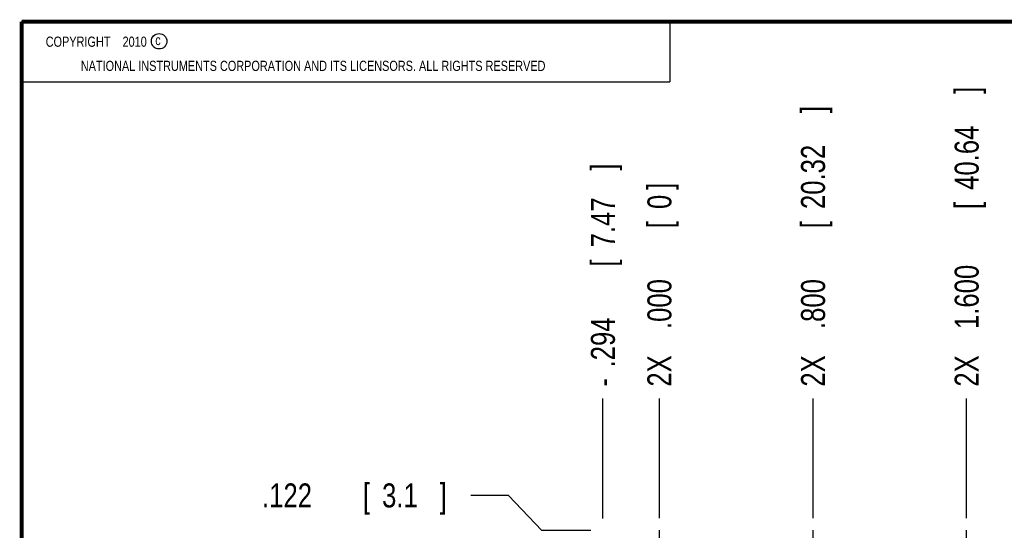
# Model space of a CAD drawing. Header units: inches. Extents: x 0.2 to 16.8, y 0.1 to 10.8.
# Tile 5 of 36: x 0.2 to 5.4, y 8.1 to 10.8. Entities that reach past the tile are written whole.
import ezdxf

# ---------------------------------------------------------------- set-up
doc = ezdxf.new("R2010")
doc.units = ezdxf.units.IN
doc.header["$LTSCALE"] = 0.935
doc.header["$MEASUREMENT"] = 0
doc.linetypes.add('CENTER', pattern=[0.6, 0.375, -0.075, 0.075, -0.075])
doc.layers.get('0').update_dxf_attribs({"linetype": 'CONTINUOUS'})
doc.layers.add('DEFAULT_1', color=7, linetype='CENTER')
doc.layers.add('DIMENSIONS', color=7, linetype='CONTINUOUS')
doc.styles.get("Standard").update_dxf_attribs({"font": 'txt', "width": 0.8})
doc.dimstyles.new('DIMSTYLE_1', dxfattribs={"dimtxt": 0.125, "dimasz": 0.18, "dimexe": 0.18, "dimexo": 0.0625, "dimgap": 0.09, "dimtad": 0, "dimtih": 1, "dimtoh": 1, "dimdec": 3, "dimzin": 4, "dimdsep": 46, "dimtxsty": 'STANDARD', "dimblk": '_FILLED', "dimblk1": '_FILLED', "dimblk2": '_FILLED', "dimcen": 0.09, "dimadec": 0, "dimazin": 0, "dimtp": 0.01, "dimtm": 0.01, "dimtfac": 1, "dimtdec": 3, "dimtofl": 0, "dimtmove": 0, "dimatfit": 3, "dimldrblk": '_FILLED', "dimfxl": 1, "dimtolj": 1, "dimtzin": 4, "dimarcsym": 0})

# ---------------------------------------------------------------- blocks, each defined once
blk = doc.blocks.new('*D0')
at = {"layer": 'DIMENSIONS', "color": 2, "linetype": 'CONTINUOUS'}
for p, q in [((2.7854, 8.2905), (2.5895, 8.2905)), ((2.9592, 8.1072), (2.7854, 8.2905)), ((3.2145, 8.1072), (2.9592, 8.1072))]:
    blk.add_line(p, q, dxfattribs=at)
at = {"layer": 'DIMENSIONS', "color": 2, "linetype": 'CONTINUOUS', "width": 0.8}
for s, p in [('[', (2.027, 8.228)), (']', (2.427, 8.228)), ('.122', (1.502, 8.228)), ('3.1', (2.127, 8.228))]:
    blk.add_text(s, height=0.125, dxfattribs=at).set_placement(p)
blk = doc.blocks.new('_FILLED')
at = {"color": 0, "linetype": 'BYBLOCK'}
blk.add_solid([(0, 0), (-1, 0.174), (-1, -0.174)], dxfattribs=at)
blk = doc.blocks.new('*D8')
at = {"layer": 'DIMENSIONS', "color": 2, "linetype": 'CONTINUOUS'}
blk.add_line((3.277, 8.1697), (3.277, 8.7947), dxfattribs=at)
at = {"layer": 'DIMENSIONS', "color": 2, "linetype": 'CONTINUOUS', "width": 0.8}
for s, p in [(']', (3.3395, 9.9822)), ('7.47', (3.3395, 9.5822)), ('[', (3.3395, 9.4822)), ('.294', (3.3395, 8.9572)), ('-', (3.3395, 8.8572))]:
    blk.add_text(s, height=0.125, rotation=90, dxfattribs=at).set_placement(p)
blk = doc.blocks.new('*D9')
at = {"layer": 'DIMENSIONS', "color": 2, "linetype": 'CONTINUOUS'}
blk.add_line((4.3712, 8.1728), (4.3712, 8.7947), dxfattribs=at)
at = {"layer": 'DIMENSIONS', "color": 2, "linetype": 'CONTINUOUS', "width": 0.8}
for s, p in [(']', (4.4337, 10.2822)), ('20.32', (4.4337, 9.7822)), ('[', (4.4337, 9.6822)), ('.800', (4.4337, 9.1572)), ('2X ', (4.4337, 8.8572))]:
    blk.add_text(s, height=0.125, rotation=90, dxfattribs=at).set_placement(p)
blk = doc.blocks.new('*D10')
at = {"layer": 'DIMENSIONS', "color": 2, "linetype": 'CONTINUOUS'}
blk.add_line((5.1712, 8.1728), (5.1712, 8.7947), dxfattribs=at)
at = {"layer": 'DIMENSIONS', "color": 2, "linetype": 'CONTINUOUS', "width": 0.8}
for s, p in [(']', (5.2337, 10.3822)), ('40.64', (5.2337, 9.8822)), ('[', (5.2337, 9.7822)), ('1.600', (5.2337, 9.1572)), ('2X ', (5.2337, 8.8572))]:
    blk.add_text(s, height=0.125, rotation=90, dxfattribs=at).set_placement(p)
blk = doc.blocks.new('*D11')
at = {"layer": 'DIMENSIONS', "color": 2, "linetype": 'CONTINUOUS'}
blk.add_line((5.6652, 8.1697), (5.6652, 8.7947), dxfattribs=at)
at = {"layer": 'DIMENSIONS', "color": 2, "linetype": 'CONTINUOUS', "width": 0.8}
for s, p in [(']', (5.7277, 10.0822)), ('53.19', (5.7277, 9.5822)), ('[', (5.7277, 9.4822)), ('2.094', (5.7277, 8.8572))]:
    blk.add_text(s, height=0.125, rotation=90, dxfattribs=at).set_placement(p)
blk = doc.blocks.new('*D14')
at = {"layer": 'DIMENSIONS', "color": 2, "linetype": 'CONTINUOUS'}
blk.add_line((3.5712, 8.1728), (3.5712, 8.7947), dxfattribs=at)
at = {"layer": 'DIMENSIONS', "color": 2, "linetype": 'CONTINUOUS', "width": 0.8}
for s, p in [(']', (3.6337, 9.8822)), ('0', (3.6337, 9.7822)), ('[', (3.6337, 9.6822)), ('.000', (3.6337, 9.1572)), ('2X ', (3.6337, 8.8572))]:
    blk.add_text(s, height=0.125, rotation=90, dxfattribs=at).set_placement(p)

msp = doc.modelspace()

# ---------------------------------------------------------------- linework, layer by layer
at = {"color": 2, "linetype": 'CONTINUOUS'}
for p, q in [((0.25, 10.7586), (3.625, 10.7586)), ((0.25, 10.7586), (0.25, 10.4456)), ((3.625, 10.7586), (3.625, 10.4456)), ((0.25, 10.4456), (3.625, 10.4456))]:
    msp.add_line(p, q, dxfattribs=at)
at = {"color": 7, "linetype": 'CONTINUOUS', "const_width": 0.02}
for points in [[(0.25, 10.7586), (0.25, 0.2586)], [(16.75, 10.7586), (0.25, 10.7586)]]:
    msp.add_lwpolyline(points, dxfattribs=at)
at = {"color": 2, "linetype": 'CONTINUOUS'}
msp.add_circle((0.9659, 10.6562), 0.0403, dxfattribs=at)
at = {"layer": 'DEFAULT_1', "color": 7, "linetype": 'CENTER'}
for p, q in [((3.5712, 7.9852), (3.5712, 8.1103)), ((4.3712, 7.9852), (4.3712, 8.1103)), ((5.1712, 7.9852), (5.1712, 8.1103))]:
    msp.add_line(p, q, dxfattribs=at)

# ---------------------------------------------------------------- texts
at = {"color": 2, "linetype": 'CONTINUOUS', "width": 0.8}
for s, p in [('c', (0.946, 10.6363)), ('NATIONAL INSTRUMENTS CORPORATION AND ITS LICENSORS. ALL RIGHTS RESERVED', (0.5583, 10.5016))]:
    msp.add_text(s, height=0.053, dxfattribs=at).set_placement(p)
at = {"color": 2, "linetype": 'CONTINUOUS', "insert": (0.3125, 10.6805), "char_height": 0.053, "width": 0.8904, "attachment_point": 1}
msp.add_mtext('    COPYRIGHT    2010', dxfattribs=at)

# ---------------------------------------------------------------- dimensions: what is measured, and where the dimension line sits
at = {"layer": 'DIMENSIONS', "color": 2, "linetype": 'CONTINUOUS'}
for feature_location, offset, origin, text, picture, middle in [((5.1712, 8.1728), (0, 0.6219), (3.5712, 8.1103), '2X <>', '*D10', (5.1712, 9.6697)), ((4.3712, 8.1728), (0, 0.6219), (3.5712, 8.1103), '2X <>', '*D9', (4.3712, 9.6197)), ((3.277, 8.1697), (0, 0.625), (3.5712, 8.1103), '-<>', '*D8', (3.277, 9.4697)), ((3.5711958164, 8.1728297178), (0, 0.6219), (3.5711958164, 8.1103297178), '2X <>', '*D14', (3.5711958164, 9.4197297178))]:
    dim = msp.add_ordinate_dim(feature_location=feature_location, offset=offset, dtype=1, origin=origin, text=text, dimstyle='DIMSTYLE_1', dxfattribs=at)
    dim.commit()
    dim.dimension.update_dxf_attribs({"geometry": picture, "text_midpoint": middle})
for feature_location, offset, dtype, origin, picture, middle in [((5.6652, 8.1697), (0, 0.625), 1, (3.5712, 8.1103), '*D11', (5.6652, 9.5197)), ((3.2145, 8.1072), (-0.625, 0.1833), 0, (3.4461, 7.9852), '*D0', (2.0145, 8.2905))]:
    dim = msp.add_ordinate_dim(feature_location=feature_location, offset=offset, dtype=dtype, origin=origin, dimstyle='DIMSTYLE_1', dxfattribs=at)
    dim.commit()
    dim.dimension.update_dxf_attribs({"geometry": picture, "text_midpoint": middle})

doc.saveas('drawing.dxf')
